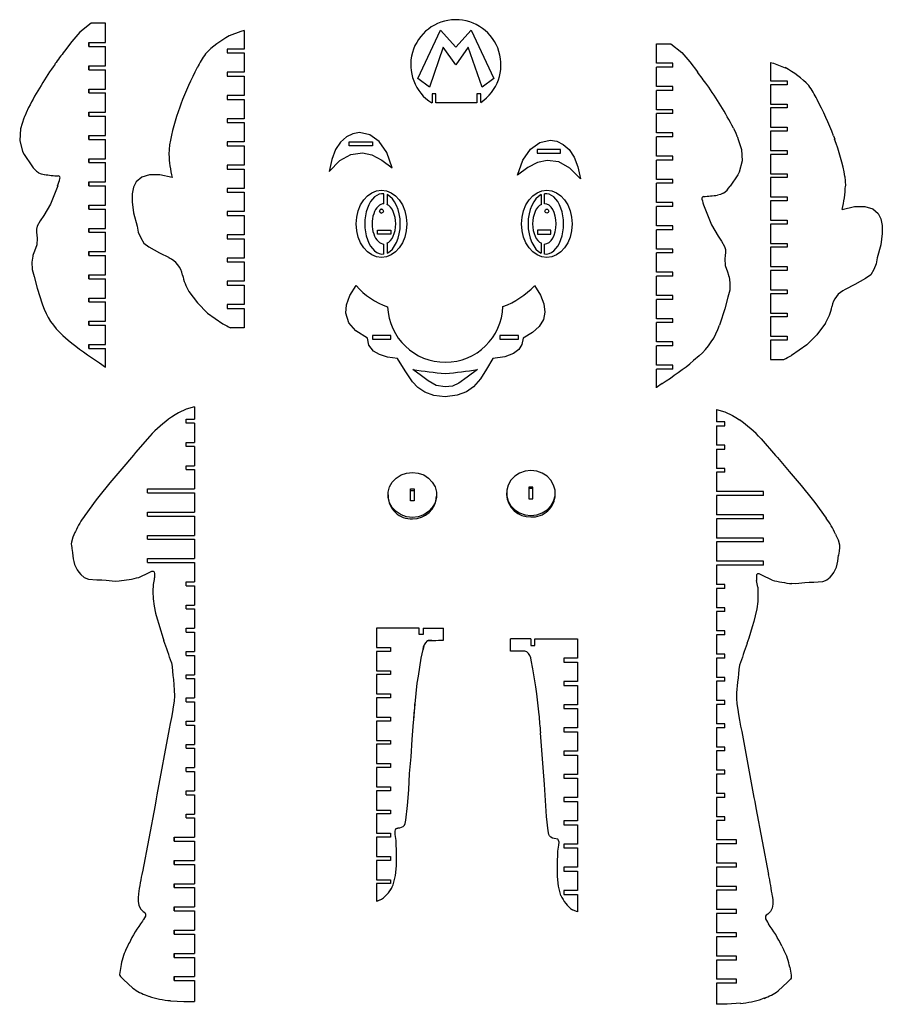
# Model space of a CAD drawing. Extents: x 1980 to 7619, y -7122 to 8570.
# Tile 6 of 12: x 4951 to 5842, y -5197 to -4179. Entities that reach past the tile are written whole.
import ezdxf

# ---------------------------------------------------------------- set-up
doc = ezdxf.new("R2010")
doc.units = 0

msp = doc.modelspace()

# ---------------------------------------------------------------- linework, layer by layer
at = {"color": 7, "linetype": 'Continuous'}
for p, q in [((5024.7, -4183), (5013.2, -4192.1)), ((5039.7, -4183), (5024.7, -4183)), ((5039.7, -4203), (5039.7, -4183)), ((5179.5, -4191.4), (5167.2, -4196)), ((5182.7, -4190.5), (5179.5, -4191.4)), ((5182.7, -4190.5), (5182.7, -4209.6)), ((5182.7, -4190.5), (5182.7, -4209.6)), ((5362.1, -4240.1), (5385.6, -4190)), ((5385.6, -4190), (5401.5, -4207.7)), ((5401.5, -4207.7), (5417.3, -4190)), ((5417.3, -4190), (5440.8, -4240.1)), ((5022.4, -4203), (5039.7, -4203)), ((5022.4, -4207), (5022.4, -4203)), ((5022.4, -4203), (5022.4, -4207)), ((5022.4, -4207), (5039.7, -4207)), ((5039.7, -4227), (5039.7, -4207)), ((5182.7, -4209.6), (5165.4, -4209.6)), ((5165.4, -4209.6), (5165.4, -4213.6)), ((5388.5, -4207.7), (5374.3, -4248.9)), ((5401.5, -4225.9), (5388.5, -4207.7)), ((5414.4, -4207.7), (5401.5, -4225.9)), ((5428.7, -4248.9), (5414.4, -4207.7)), ((5608.6, -4224.3), (5608.6, -4204.3)), ((5608.6, -4204.3), (5623.5, -4204.3)), ((5623.5, -4204.3), (5635.1, -4213.3)), ((5165.4, -4213.6), (5182.7, -4213.6)), ((5182.7, -4213.6), (5182.7, -4233.6)), ((5022.4, -4227), (5039.7, -4227)), ((5022.4, -4231), (5022.4, -4227)), ((5022.4, -4227), (5022.4, -4231)), ((5022.4, -4231), (5039.7, -4231)), ((5039.7, -4251), (5039.7, -4231)), ((5625.8, -4224.3), (5608.6, -4224.3)), ((5608.6, -4248.3), (5608.6, -4228.3)), ((5625.8, -4228.3), (5608.6, -4228.3)), ((5625.8, -4228.3), (5625.8, -4224.3)), ((5726.4, -4223.4), (5726.4, -4242.5)), ((5726.4, -4223.4), (5729.6, -4224.2)), ((5729.6, -4224.2), (5741.8, -4228.9)), ((5182.7, -4233.6), (5165.4, -4233.6)), ((5165.4, -4233.6), (5165.4, -4237.6)), ((5165.4, -4237.6), (5182.7, -4237.6)), ((5182.7, -4237.6), (5182.7, -4257.6)), ((5374.3, -4248.9), (5362.1, -4240.1)), ((5440.8, -4240.1), (5428.7, -4248.9)), ((5726.4, -4242.5), (5743.7, -4242.5)), ((5743.7, -4242.5), (5743.7, -4246.5)), ((5022.4, -4251), (5039.7, -4251)), ((5022.4, -4255), (5022.4, -4251)), ((5022.4, -4251), (5022.4, -4255)), ((5625.8, -4248.3), (5608.6, -4248.3)), ((5608.6, -4272.3), (5608.6, -4252.3)), ((5625.8, -4252.3), (5608.6, -4252.3)), ((5625.8, -4252.3), (5625.8, -4248.3)), ((5726.4, -4246.5), (5726.4, -4266.5)), ((5743.7, -4246.5), (5726.4, -4246.5)), ((5022.4, -4255), (5039.7, -4255)), ((5039.7, -4275), (5039.7, -4255)), ((5182.7, -4257.6), (5165.4, -4257.6)), ((5165.4, -4257.6), (5165.4, -4261.6)), ((5165.4, -4261.6), (5182.7, -4261.6)), ((5182.7, -4261.6), (5182.7, -4281.6)), ((5376.9, -4255.9), (5376.9, -4265.3)), ((5380.9, -4255.9), (5376.9, -4255.9)), ((5380.9, -4265.3), (5380.9, -4255.9)), ((5427.3, -4255.9), (5423.3, -4255.9)), ((5423.3, -4255.9), (5423.3, -4265.3)), ((5427.3, -4264.7), (5427.3, -4255.9)), ((5117.5, -4266.5), (5116.3, -4269.8)), ((5376.9, -4265.3), (5376.6, -4265.3)), ((5423.3, -4265.3), (5380.9, -4265.3)), ((5625.8, -4272.3), (5608.6, -4272.3)), ((5625.8, -4276.3), (5625.8, -4272.3)), ((5726.4, -4266.5), (5743.7, -4266.5)), ((5726.4, -4270.5), (5726.4, -4290.5)), ((5743.7, -4270.5), (5726.4, -4270.5)), ((5743.7, -4266.5), (5743.7, -4270.5)), ((5022.4, -4275), (5039.7, -4275)), ((5022.4, -4279), (5022.4, -4275)), ((5022.4, -4275), (5022.4, -4279)), ((5022.4, -4279), (5039.7, -4279)), ((5039.7, -4299), (5039.7, -4279)), ((5182.7, -4281.6), (5165.4, -4281.6)), ((5165.4, -4281.6), (5165.4, -4285.6)), ((5608.6, -4296.3), (5608.6, -4276.3)), ((5625.8, -4276.3), (5608.6, -4276.3)), ((5165.4, -4285.6), (5182.7, -4285.6)), ((5182.7, -4285.6), (5182.7, -4305.6)), ((5726.4, -4290.5), (5743.7, -4290.5)), ((5743.7, -4290.5), (5743.7, -4294.5)), ((5022.4, -4299), (5039.7, -4299)), ((5022.4, -4303), (5022.4, -4299)), ((5022.4, -4299), (5022.4, -4303)), ((5022.4, -4303), (5039.7, -4303)), ((5039.7, -4323), (5039.7, -4303)), ((5625.8, -4296.3), (5608.6, -4296.3)), ((5608.6, -4320.3), (5608.6, -4300.3)), ((5625.8, -4300.3), (5608.6, -4300.3)), ((5625.8, -4300.3), (5625.8, -4296.3)), ((5726.4, -4294.5), (5726.4, -4314.5)), ((5743.7, -4294.5), (5726.4, -4294.5)), ((5791.6, -4299.3), (5792.8, -4302.7)), ((5105.7, -4308.6), (5105.1, -4318.3)), ((5182.7, -4305.6), (5165.4, -4305.6)), ((5165.4, -4305.6), (5165.4, -4309.6)), ((5165.4, -4309.6), (5182.7, -4309.6)), ((5182.7, -4309.6), (5182.7, -4329.6)), ((5291.4, -4309.6), (5291.4, -4305.6)), ((5291.4, -4305.6), (5315.3, -4305.6)), ((5315.3, -4309.6), (5291.4, -4309.6)), ((5315.3, -4305.6), (5315.3, -4309.6)), ((5485.5, -4313.3), (5485.5, -4317.3)), ((5509.5, -4313.3), (5485.5, -4313.3)), ((5509.5, -4317.3), (5509.5, -4313.3)), ((4953.9, -4315.4), (4955.5, -4318.5)), ((4955.5, -4318.5), (4963.5, -4330.2)), ((5022.4, -4323), (5039.7, -4323)), ((5022.4, -4327), (5022.4, -4323)), ((5022.4, -4323), (5022.4, -4327)), ((5485.5, -4317.3), (5509.5, -4317.3)), ((5625.8, -4320.3), (5608.6, -4320.3)), ((5608.6, -4344.3), (5608.6, -4324.3)), ((5625.8, -4324.3), (5608.6, -4324.3)), ((5625.8, -4324.3), (5625.8, -4320.3)), ((5726.4, -4314.5), (5743.7, -4314.5)), ((5726.4, -4318.5), (5726.4, -4338.5)), ((5743.7, -4318.5), (5726.4, -4318.5)), ((5743.7, -4314.5), (5743.7, -4318.5)), ((5022.4, -4327), (5039.7, -4327)), ((5039.7, -4347), (5039.7, -4327)), ((5182.7, -4329.6), (5165.4, -4329.6)), ((5165.4, -4329.6), (5165.4, -4333.6)), ((5165.4, -4333.6), (5182.7, -4333.6)), ((5182.7, -4333.6), (5182.7, -4353.6)), ((5625.8, -4344.3), (5608.6, -4344.3)), ((5625.8, -4348.3), (5625.8, -4344.3)), ((5692.8, -4339.7), (5684.7, -4351.5)), ((5694.3, -4336.7), (5692.8, -4339.7)), ((5726.4, -4338.5), (5743.7, -4338.5)), ((5726.4, -4342.5), (5726.4, -4362.5)), ((5743.7, -4342.5), (5726.4, -4342.5)), ((5743.7, -4338.5), (5743.7, -4342.5)), ((5803.3, -4341.4), (5803.9, -4351.1)), ((4990.3, -4351.1), (4982.7, -4370.1)), ((5022.4, -4347), (5039.7, -4347)), ((5022.4, -4351), (5022.4, -4347)), ((5022.4, -4347), (5022.4, -4351)), ((5022.4, -4351), (5039.7, -4351)), ((5039.7, -4371), (5039.7, -4351)), ((5182.7, -4353.6), (5165.4, -4353.6)), ((5165.4, -4353.6), (5165.4, -4357.6)), ((5608.6, -4368.3), (5608.6, -4348.3)), ((5625.8, -4348.3), (5608.6, -4348.3)), ((5165.4, -4357.6), (5182.7, -4357.6)), ((5182.7, -4357.6), (5182.7, -4377.6)), ((5327.2, -4369.6), (5327.2, -4359.2)), ((5330.4, -4360.1), (5330.4, -4370.3)), ((5330.4, -4360.1), (5330.4, -4370.3)), ((5489.8, -4360.1), (5489.8, -4370.3)), ((5493, -4369.6), (5493, -4359.2)), ((5726.4, -4362.5), (5743.7, -4362.5)), ((5743.7, -4362.5), (5743.7, -4366.5)), ((4982.7, -4370.1), (4975.9, -4381.8)), ((5022.4, -4371), (5039.7, -4371)), ((5022.4, -4375), (5022.4, -4371)), ((5022.4, -4371), (5022.4, -4375)), ((5022.4, -4375), (5039.7, -4375)), ((5039.7, -4395), (5039.7, -4375)), ((5330.4, -4370.3), (5330.4, -4370.3)), ((5625.8, -4368.3), (5608.6, -4368.3)), ((5608.6, -4392.3), (5608.6, -4372.3)), ((5625.8, -4372.3), (5608.6, -4372.3)), ((5625.8, -4372.3), (5625.8, -4368.3)), ((5658, -4372.4), (5665.5, -4391.3)), ((5726.4, -4366.5), (5726.4, -4386.5)), ((5743.7, -4366.5), (5726.4, -4366.5)), ((5182.7, -4377.6), (5165.4, -4377.6)), ((5165.4, -4377.6), (5165.4, -4381.6)), ((5165.4, -4381.6), (5182.7, -4381.6)), ((5182.7, -4381.6), (5182.7, -4401.6)), ((5022.4, -4395), (5039.7, -4395)), ((5022.4, -4399), (5022.4, -4395)), ((5022.4, -4395), (5022.4, -4399)), ((5625.8, -4392.3), (5608.6, -4392.3)), ((5625.8, -4396.3), (5625.8, -4392.3)), ((5665.5, -4391.3), (5672.4, -4403.1)), ((5726.4, -4386.5), (5743.7, -4386.5)), ((5726.4, -4390.5), (5726.4, -4410.5)), ((5743.7, -4390.5), (5726.4, -4390.5)), ((5743.7, -4386.5), (5743.7, -4390.5)), ((5022.4, -4399), (5039.7, -4399)), ((5039.7, -4419), (5039.7, -4399)), ((5182.7, -4401.6), (5165.4, -4401.6)), ((5165.4, -4401.6), (5165.4, -4405.6)), ((5165.4, -4405.6), (5182.7, -4405.6)), ((5182.7, -4405.6), (5182.7, -4425.6)), ((5320.5, -4396.9), (5334.2, -4396.9)), ((5320.5, -4400.9), (5320.5, -4396.9)), ((5320.5, -4400.9), (5320.5, -4396.9)), ((5334.2, -4400.9), (5320.5, -4400.9)), ((5334.2, -4396.9), (5334.2, -4400.9)), ((5499.7, -4396.9), (5486, -4396.9)), ((5486, -4396.9), (5486, -4400.9)), ((5486, -4400.9), (5499.7, -4400.9)), ((5499.7, -4400.9), (5499.7, -4396.9)), ((5608.6, -4416.3), (5608.6, -4396.3)), ((5625.8, -4396.3), (5608.6, -4396.3)), ((5327.2, -4421.5), (5327.2, -4411.1)), ((5330.4, -4410.4), (5330.4, -4420.6)), ((5330.4, -4410.4), (5330.4, -4410.4)), ((5330.4, -4410.4), (5330.4, -4420.6)), ((5489.8, -4410.4), (5489.8, -4420.6)), ((5493, -4421.5), (5493, -4411.1)), ((5726.4, -4410.5), (5743.7, -4410.5)), ((5726.4, -4414.5), (5726.4, -4434.5)), ((5743.7, -4414.5), (5726.4, -4414.5)), ((5743.7, -4410.5), (5743.7, -4414.5)), ((4964.5, -4423.8), (4963.6, -4429.8)), ((4966.2, -4418.5), (4964.9, -4422)), ((5022.4, -4419), (5039.7, -4419)), ((5022.4, -4423), (5022.4, -4419)), ((5022.4, -4419), (5022.4, -4423)), ((5022.4, -4423), (5039.7, -4423)), ((5039.7, -4443), (5039.7, -4423)), ((5095.5, -4420.1), (5105.3, -4425.2)), ((5182.7, -4425.6), (5165.4, -4425.6)), ((5165.4, -4425.6), (5165.4, -4429.6)), ((5625.8, -4416.3), (5608.6, -4416.3)), ((5608.6, -4440.3), (5608.6, -4420.3)), ((5625.8, -4420.3), (5608.6, -4420.3)), ((5625.8, -4420.3), (5625.8, -4416.3)), ((5165.4, -4429.6), (5182.7, -4429.6)), ((5182.7, -4429.6), (5182.7, -4449.6)), ((5726.4, -4434.5), (5743.7, -4434.5)), ((5743.7, -4434.5), (5743.7, -4438.5)), ((4966, -4444.7), (4969, -4456.8)), ((5022.4, -4443), (5039.7, -4443)), ((5022.4, -4447), (5022.4, -4443)), ((5022.4, -4443), (5022.4, -4447)), ((5625.8, -4440.3), (5608.6, -4440.3)), ((5608.6, -4464.3), (5608.6, -4444.3)), ((5625.8, -4444.3), (5608.6, -4444.3)), ((5625.8, -4444.3), (5625.8, -4440.3)), ((5682, -4439.7), (5683.3, -4443.2)), ((5683.8, -4445.1), (5684.6, -4451.1)), ((5726.4, -4438.5), (5726.4, -4458.5)), ((5743.7, -4438.5), (5726.4, -4438.5)), ((4969, -4456.8), (4974.1, -4472.8)), ((5022.4, -4447), (5039.7, -4447)), ((5039.7, -4467), (5039.7, -4447)), ((5182.7, -4449.6), (5165.4, -4449.6)), ((5165.4, -4449.6), (5165.4, -4453.6)), ((5165.4, -4453.6), (5182.7, -4453.6)), ((5182.7, -4453.6), (5182.7, -4473.6)), ((5813.6, -4453), (5803.8, -4458.1)), ((5625.8, -4464.3), (5608.6, -4464.3)), ((5625.8, -4468.3), (5625.8, -4464.3)), ((5682.3, -4465.9), (5679.2, -4478)), ((5726.4, -4458.5), (5743.7, -4458.5)), ((5726.4, -4462.5), (5726.4, -4482.5)), ((5743.7, -4462.5), (5726.4, -4462.5)), ((5743.7, -4458.5), (5743.7, -4462.5)), ((4974.1, -4472.8), (4974.5, -4473.8)), ((5022.4, -4467), (5039.7, -4467)), ((5022.4, -4471), (5022.4, -4467)), ((5022.4, -4467), (5022.4, -4471)), ((5022.4, -4471), (5039.7, -4471)), ((5039.7, -4491), (5039.7, -4471)), ((5182.7, -4473.6), (5165.4, -4473.6)), ((5165.4, -4473.6), (5165.4, -4477.6)), ((5608.6, -4488.3), (5608.6, -4468.3)), ((5625.8, -4468.3), (5608.6, -4468.3)), ((5145.1, -4482.5), (5160.9, -4493.5)), ((5165.4, -4477.6), (5182.7, -4477.6)), ((5182.7, -4477.6), (5182.7, -4497.6)), ((5679.2, -4478), (5674.1, -4494.1)), ((5726.4, -4482.5), (5743.7, -4482.5)), ((5726.4, -4486.5), (5726.4, -4506.5)), ((5743.7, -4486.5), (5726.4, -4486.5)), ((5743.7, -4482.5), (5743.7, -4486.5)), ((5022.4, -4491), (5039.7, -4491)), ((5022.4, -4495), (5022.4, -4491)), ((5022.4, -4491), (5022.4, -4495)), ((5022.4, -4495), (5039.7, -4495)), ((5039.7, -4515), (5039.7, -4495)), ((5625.8, -4488.3), (5608.6, -4488.3)), ((5608.6, -4512.3), (5608.6, -4492.3)), ((5625.8, -4492.3), (5608.6, -4492.3)), ((5625.8, -4492.3), (5625.8, -4488.3)), ((5674.1, -4494.1), (5673.7, -4495.1)), ((4995.6, -4505.6), (5001.1, -4510.4)), ((5182.7, -4497.6), (5168.7, -4497.6)), ((5334.5, -4505.6), (5315.3, -4505.6)), ((5315.3, -4505.6), (5315.3, -4509.6)), ((5334.5, -4509.6), (5334.5, -4505.6)), ((5466.3, -4505.6), (5447.1, -4505.6)), ((5447.1, -4505.6), (5447.1, -4509.6)), ((5466.3, -4509.6), (5466.3, -4505.6)), ((5726.4, -4506.5), (5743.7, -4506.5)), ((5743.7, -4506.5), (5743.7, -4510.5)), ((5022.4, -4515), (5039.7, -4515)), ((5022.4, -4519), (5022.4, -4515)), ((5022.4, -4515), (5022.4, -4519)), ((5315.3, -4509.6), (5334.5, -4509.6)), ((5447.1, -4509.6), (5466.3, -4509.6)), ((5625.8, -4512.3), (5608.6, -4512.3)), ((5608.6, -4536.3), (5608.6, -4516.3)), ((5625.8, -4516.3), (5608.6, -4516.3)), ((5625.8, -4516.3), (5625.8, -4512.3)), ((5726.4, -4510.5), (5726.4, -4530.5)), ((5743.7, -4510.5), (5726.4, -4510.5)), ((5764, -4515.4), (5748.1, -4526.4)), ((5022.4, -4519), (5039.7, -4519)), ((5039.7, -4538.3), (5039.7, -4519)), ((5652.7, -4526.8), (5647.1, -4531.6)), ((5033.5, -4533.9), (5039.6, -4538.3)), ((5625.8, -4536.3), (5608.6, -4536.3)), ((5625.8, -4540.3), (5625.8, -4536.3)), ((5726.4, -4530.5), (5740.4, -4530.5)), ((5039.6, -4538.3), (5039.7, -4538.3)), ((5608.6, -4559.6), (5608.6, -4540.3)), ((5625.8, -4540.3), (5608.6, -4540.3)), ((5614.7, -4555.1), (5608.6, -4559.5)), ((5608.6, -4559.5), (5608.6, -4559.6)), ((5111.7, -4587.6), (5107.8, -4590)), ((5115.1, -4585.5), (5111.7, -4587.6)), ((5131.5, -4579.3), (5131.5, -4592.2)), ((5670.8, -4582.1), (5670.8, -4595)), ((5687.1, -4588.3), (5690.6, -4590.4)), ((5122.9, -4592.2), (5131.5, -4592.2)), ((5122.9, -4596.2), (5122.9, -4592.2)), ((5131.5, -4596.2), (5122.9, -4596.2)), ((5131.5, -4596.2), (5131.5, -4616.2)), ((5679.3, -4595), (5670.8, -4595)), ((5670.8, -4599), (5670.8, -4619)), ((5670.8, -4599), (5679.3, -4599)), ((5679.3, -4599), (5679.3, -4595)), ((5690.6, -4590.4), (5694.4, -4592.8)), ((5085.4, -4609.6), (5070.6, -4626.7)), ((5122.9, -4616.2), (5131.5, -4616.2)), ((5122.9, -4620.2), (5122.9, -4616.2)), ((5679.3, -4619), (5670.8, -4619)), ((5679.3, -4623), (5679.3, -4619)), ((5716.8, -4612.4), (5731.7, -4629.5)), ((5068.5, -4629.2), (5056.4, -4643.3)), ((5070.6, -4626.7), (5068.5, -4629.2)), ((5131.5, -4620.2), (5122.9, -4620.2)), ((5131.5, -4620.2), (5131.5, -4640.2)), ((5670.8, -4623), (5670.8, -4643)), ((5670.8, -4623), (5679.3, -4623)), ((5731.7, -4629.5), (5733.8, -4631.9)), ((5733.8, -4631.9), (5745.8, -4646.1)), ((5056.4, -4643.3), (5044.2, -4657.8)), ((5122.9, -4640.2), (5131.5, -4640.2)), ((5122.9, -4644.2), (5122.9, -4640.2)), ((5122.9, -4644.2), (5131.5, -4644.2)), ((5131.5, -4644.2), (5131.5, -4664.2)), ((5679.3, -4643), (5670.8, -4643)), ((5670.8, -4647), (5670.8, -4667)), ((5679.3, -4647), (5670.8, -4647)), ((5679.3, -4647), (5679.3, -4643)), ((5745.8, -4646.1), (5758.1, -4660.6)), ((5044.2, -4657.8), (5032.8, -4671.9)), ((5083.1, -4664.2), (5131.5, -4664.2)), ((5083.1, -4668.2), (5083.1, -4664.2)), ((5083.1, -4668.2), (5131.5, -4668.2)), ((5131.5, -4668.2), (5131.5, -4688.2)), ((5331.5, -4670.3), (5331.5, -4671.9)), ((5354.6, -4664.2), (5358.6, -4664.2)), ((5354.6, -4676.5), (5354.6, -4664.2)), ((5354.6, -4665.7), (5354.6, -4664.2)), ((5354.6, -4676.5), (5354.6, -4665.7)), ((5354.6, -4665.7), (5358.6, -4665.7)), ((5358.6, -4664.2), (5358.6, -4676.5)), ((5381.7, -4671.9), (5381.7, -4670.3)), ((5454, -4668.4), (5454, -4669.9)), ((5481, -4662.3), (5477, -4662.3)), ((5477, -4662.3), (5477, -4674.5)), ((5481, -4663.8), (5477, -4663.8)), ((5481, -4674.5), (5481, -4662.3)), ((5504.1, -4669.9), (5504.1, -4668.4)), ((5719.2, -4667), (5670.8, -4667)), ((5719.2, -4671), (5719.2, -4667)), ((5758.1, -4660.6), (5769.4, -4674.7)), ((5030, -4675.4), (5018.2, -4691.6)), ((5032.8, -4671.9), (5030, -4675.4)), ((5358.6, -4676.5), (5354.6, -4676.5)), ((5477, -4674.5), (5481, -4674.5)), ((5670.8, -4671), (5670.8, -4691)), ((5719.2, -4671), (5670.8, -4671)), ((5769.4, -4674.7), (5772.3, -4678.1)), ((5772.3, -4678.1), (5784, -4694.4)), ((5083.1, -4688.2), (5131.5, -4688.2)), ((5083.1, -4692.2), (5083.1, -4688.2)), ((5083.1, -4692.2), (5131.5, -4692.2)), ((5131.5, -4692.2), (5131.5, -4712.2)), ((5719.2, -4691), (5670.8, -4691)), ((5670.8, -4695), (5670.8, -4715)), ((5719.2, -4695), (5670.8, -4695)), ((5719.2, -4695), (5719.2, -4691)), ((5008.6, -4708.2), (5008.1, -4709.2)), ((5793.6, -4711), (5794.1, -4712)), ((5083.1, -4712.2), (5131.5, -4712.2)), ((5083.1, -4716.2), (5083.1, -4712.2)), ((5083.1, -4716.2), (5131.5, -4716.2)), ((5131.5, -4716.2), (5131.5, -4736.2)), ((5719.2, -4715), (5670.8, -4715)), ((5670.8, -4719), (5670.8, -4739)), ((5719.2, -4719), (5670.8, -4719)), ((5719.2, -4719), (5719.2, -4715)), ((5083.1, -4736.2), (5131.5, -4736.2)), ((5083.1, -4740.2), (5083.1, -4736.2)), ((5083.1, -4740.2), (5131.5, -4740.2)), ((5131.5, -4740.2), (5131.5, -4760.2)), ((5719.2, -4739), (5670.8, -4739)), ((5719.2, -4743), (5719.2, -4739)), ((5670.8, -4743), (5670.8, -4763)), ((5719.2, -4743), (5670.8, -4743)), ((5049.5, -4759.5), (5053.6, -4759.3)), ((5122.9, -4760.2), (5131.5, -4760.2)), ((5122.9, -4764.2), (5122.9, -4760.2)), ((5122.9, -4764.2), (5131.5, -4764.2)), ((5131.5, -4764.2), (5131.5, -4784.2)), ((5679.3, -4763), (5670.8, -4763)), ((5670.8, -4767), (5670.8, -4787)), ((5679.3, -4767), (5670.8, -4767)), ((5679.3, -4767), (5679.3, -4763)), ((5752.8, -4762.3), (5748.7, -4762.1)), ((5122.9, -4784.2), (5131.5, -4784.2)), ((5122.9, -4788.2), (5122.9, -4784.2)), ((5122.9, -4788.2), (5131.5, -4788.2)), ((5131.5, -4788.2), (5131.5, -4808.2)), ((5679.3, -4787), (5670.8, -4787)), ((5670.8, -4791), (5670.8, -4811)), ((5679.3, -4791), (5670.8, -4791)), ((5679.3, -4791), (5679.3, -4787)), ((5122.9, -4808.2), (5131.5, -4808.2)), ((5122.9, -4812.2), (5122.9, -4808.2)), ((5122.9, -4812.2), (5131.5, -4812.2)), ((5131.5, -4812.2), (5131.5, -4832.2)), ((5319.7, -4808.1), (5319.7, -4828.1)), ((5363.7, -4808.1), (5319.7, -4808.1)), ((5363.7, -4814.8), (5363.7, -4808.1)), ((5367.7, -4808.1), (5367.7, -4814.8)), ((5367.7, -4808.1), (5388.8, -4808.1)), ((5388.8, -4820.6), (5388.8, -4808.1)), ((5388.8, -4808.1), (5388.8, -4808.1)), ((5388.8, -4820.6), (5388.8, -4808.1)), ((5679.3, -4811), (5670.8, -4811)), ((5679.3, -4815), (5679.3, -4811)), ((5367.7, -4814.8), (5363.7, -4814.8)), ((5374.2, -4820.8), (5376.6, -4820.8)), ((5374.2, -4820.8), (5374.2, -4820.8)), ((5376.6, -4820.8), (5377.8, -4820.8)), ((5377.8, -4820.8), (5380.7, -4820.7)), ((5380.7, -4820.7), (5383.5, -4820.6)), ((5380.7, -4820.7), (5383.5, -4820.6)), ((5380.7, -4820.7), (5380.7, -4820.7)), ((5383.5, -4820.6), (5388.8, -4820.6)), ((5458, -4831.7), (5458, -4819.2)), ((5479, -4819.2), (5458, -4819.2)), ((5479, -4819.2), (5479, -4825.9)), ((5483, -4825.9), (5483, -4819.2)), ((5483, -4819.2), (5527, -4819.2)), ((5527, -4819.2), (5527, -4839.2)), ((5670.8, -4815), (5670.8, -4835)), ((5679.3, -4815), (5670.8, -4815)), ((5122.9, -4832.2), (5131.5, -4832.2)), ((5122.9, -4836.2), (5122.9, -4832.2)), ((5319.7, -4828.1), (5333.9, -4828.1)), ((5319.7, -4832.1), (5319.7, -4852.1)), ((5333.9, -4832.1), (5319.7, -4832.1)), ((5333.9, -4828.1), (5333.9, -4832.1)), ((5365.8, -4839), (5367.6, -4830.1)), ((5367.6, -4830.1), (5367.6, -4830.1)), ((5463.3, -4831.7), (5458, -4831.7)), ((5466.1, -4831.8), (5463.3, -4831.7)), ((5469, -4831.9), (5466.1, -4831.8)), ((5470.2, -4831.9), (5469, -4831.9)), ((5479, -4825.9), (5483, -4825.9)), ((5122.9, -4836.2), (5131.5, -4836.2)), ((5131.5, -4836.2), (5131.5, -4856.2)), ((5362.8, -4857.7), (5365.8, -4839)), ((5362.8, -4857.7), (5365.8, -4839)), ((5480.9, -4850.1), (5479.2, -4841.2)), ((5527, -4839.2), (5512.9, -4839.2)), ((5512.9, -4839.2), (5512.9, -4843.2)), ((5512.9, -4843.2), (5527, -4843.2)), ((5527, -4843.2), (5527, -4863.2)), ((5679.3, -4835), (5670.8, -4835)), ((5670.8, -4839), (5670.8, -4859)), ((5679.3, -4839), (5670.8, -4839)), ((5679.3, -4839), (5679.3, -4835)), ((5319.7, -4852.1), (5333.9, -4852.1)), ((5333.9, -4852.1), (5333.9, -4856.1)), ((5484, -4868.8), (5480.9, -4850.1)), ((5109.8, -4861.3), (5110.7, -4872.2)), ((5122.9, -4856.2), (5131.5, -4856.2)), ((5122.9, -4860.2), (5122.9, -4856.2)), ((5122.9, -4860.2), (5131.5, -4860.2)), ((5131.5, -4860.2), (5131.5, -4880.2)), ((5319.7, -4856.1), (5319.7, -4876.1)), ((5333.9, -4856.1), (5319.7, -4856.1)), ((5361.7, -4864.9), (5362.8, -4857.7)), ((5362.8, -4857.7), (5362.8, -4857.7)), ((5527, -4863.2), (5512.9, -4863.2)), ((5512.9, -4863.2), (5512.9, -4867.2)), ((5679.3, -4859), (5670.8, -4859)), ((5670.8, -4863), (5670.8, -4883)), ((5679.3, -4863), (5670.8, -4863)), ((5679.3, -4863), (5679.3, -4859)), ((5359.4, -4886.4), (5361.7, -4864.9)), ((5359.4, -4886.4), (5361.7, -4864.9)), ((5361.7, -4864.9), (5361.7, -4864.9)), ((5485.1, -4876.1), (5484, -4868.8)), ((5512.9, -4867.2), (5527, -4867.2)), ((5527, -4867.2), (5527, -4887.2)), ((5692.5, -4864), (5691.5, -4875)), ((5122.9, -4880.2), (5131.5, -4880.2)), ((5122.9, -4884.2), (5122.9, -4880.2)), ((5319.7, -4876.1), (5333.9, -4876.1)), ((5319.7, -4880.1), (5319.7, -4900.1)), ((5333.9, -4880.1), (5319.7, -4880.1)), ((5333.9, -4876.1), (5333.9, -4880.1)), ((5487.4, -4897.5), (5485.1, -4876.1)), ((5679.3, -4883), (5670.8, -4883)), ((5679.3, -4887), (5679.3, -4883)), ((5122.9, -4884.2), (5131.5, -4884.2)), ((5131.5, -4884.2), (5131.5, -4904.2)), ((5527, -4887.2), (5512.9, -4887.2)), ((5512.9, -4887.2), (5512.9, -4891.2)), ((5512.9, -4891.2), (5527, -4891.2)), ((5527, -4891.2), (5527, -4911.2)), ((5670.8, -4887), (5670.8, -4907)), ((5679.3, -4887), (5670.8, -4887)), ((5122.9, -4904.2), (5131.5, -4904.2)), ((5122.9, -4908.2), (5122.9, -4904.2)), ((5319.7, -4900.1), (5333.9, -4900.1)), ((5319.7, -4904.1), (5319.7, -4924.1)), ((5333.9, -4904.1), (5319.7, -4904.1)), ((5333.9, -4900.1), (5333.9, -4904.1)), ((5105.5, -4912.2), (5092.8, -4980.4)), ((5122.9, -4908.2), (5131.5, -4908.2)), ((5131.5, -4908.2), (5131.5, -4928.2)), ((5356.5, -4923), (5357.9, -4905.1)), ((5527, -4911.2), (5512.9, -4911.2)), ((5512.9, -4911.2), (5512.9, -4915.2)), ((5679.3, -4907), (5670.8, -4907)), ((5670.8, -4911), (5670.8, -4931)), ((5679.3, -4911), (5670.8, -4911)), ((5679.3, -4911), (5679.3, -4907)), ((5319.7, -4924.1), (5333.9, -4924.1)), ((5333.9, -4924.1), (5333.9, -4928.1)), ((5355.2, -4940.9), (5356.5, -4923)), ((5490.3, -4934.2), (5488.9, -4916.2)), ((5512.9, -4915.2), (5527, -4915.2)), ((5527, -4915.2), (5527, -4935.2)), ((5696.8, -4915), (5709.4, -4983.2)), ((5122.9, -4928.2), (5131.5, -4928.2)), ((5122.9, -4932.2), (5122.9, -4928.2)), ((5122.9, -4932.2), (5131.5, -4932.2)), ((5131.5, -4932.2), (5131.5, -4952.2)), ((5319.7, -4928.1), (5319.7, -4948.1)), ((5333.9, -4928.1), (5319.7, -4928.1)), ((5491.6, -4952), (5490.3, -4934.2)), ((5679.3, -4931), (5670.8, -4931)), ((5670.8, -4935), (5670.8, -4955)), ((5679.3, -4935), (5670.8, -4935)), ((5679.3, -4935), (5679.3, -4931)), ((5353.8, -4958.4), (5355.2, -4940.9)), ((5353.8, -4958.4), (5355.2, -4940.9)), ((5527, -4935.2), (5512.9, -4935.2)), ((5512.9, -4935.2), (5512.9, -4939.2)), ((5512.9, -4939.2), (5527, -4939.2)), ((5527, -4939.2), (5527, -4959.2)), ((5122.9, -4952.2), (5131.5, -4952.2)), ((5122.9, -4956.2), (5122.9, -4952.2)), ((5319.7, -4948.1), (5333.9, -4948.1)), ((5319.7, -4952.1), (5319.7, -4972.1)), ((5333.9, -4952.1), (5319.7, -4952.1)), ((5333.9, -4948.1), (5333.9, -4952.1)), ((5493, -4969.5), (5491.6, -4952)), ((5679.3, -4955), (5670.8, -4955)), ((5679.3, -4959), (5679.3, -4955)), ((5122.9, -4956.2), (5131.5, -4956.2)), ((5131.5, -4956.2), (5131.5, -4976.2)), ((5352.8, -4975.1), (5353.8, -4958.4)), ((5352.8, -4975.1), (5353.8, -4958.4)), ((5353.8, -4958.4), (5353.8, -4958.4)), ((5527, -4959.2), (5512.9, -4959.2)), ((5512.9, -4959.2), (5512.9, -4963.2)), ((5512.9, -4963.2), (5527, -4963.2)), ((5527, -4963.2), (5527, -4983.2)), ((5670.8, -4959), (5670.8, -4979)), ((5679.3, -4959), (5670.8, -4959)), ((5319.7, -4972.1), (5333.9, -4972.1)), ((5333.9, -4972.1), (5333.9, -4976.1)), ((5351.4, -4991.5), (5352.8, -4975.1)), ((5494, -4986.3), (5493, -4969.5)), ((5092, -4984.6), (5090.8, -4991)), ((5092.8, -4980.4), (5092, -4984.6)), ((5122.9, -4976.2), (5131.5, -4976.2)), ((5122.9, -4980.2), (5122.9, -4976.2)), ((5122.9, -4980.2), (5131.5, -4980.2)), ((5131.5, -4980.2), (5131.5, -5000.2)), ((5319.7, -4976.1), (5319.7, -4996.1)), ((5333.9, -4976.1), (5319.7, -4976.1)), ((5527, -4983.2), (5512.9, -4983.2)), ((5512.9, -4983.2), (5512.9, -4987.2)), ((5679.3, -4979), (5670.8, -4979)), ((5670.8, -4983), (5670.8, -5003)), ((5679.3, -4983), (5670.8, -4983)), ((5679.3, -4983), (5679.3, -4979)), ((5709.4, -4983.2), (5710.3, -4987.4)), ((5349.9, -5006.4), (5351.4, -4991.5)), ((5495.3, -5002.6), (5494, -4986.3)), ((5512.9, -4987.2), (5527, -4987.2)), ((5527, -4987.2), (5527, -5007.2)), ((5710.3, -4987.4), (5711.5, -4993.8)), ((5122.9, -5000.2), (5131.5, -5000.2)), ((5122.9, -5004.2), (5122.9, -5000.2)), ((5122.9, -5004.2), (5131.5, -5004.2)), ((5131.5, -5004.2), (5131.5, -5024.2)), ((5319.7, -4996.1), (5333.9, -4996.1)), ((5319.7, -5000.1), (5319.7, -5020.1)), ((5333.9, -5000.1), (5319.7, -5000.1)), ((5333.9, -4996.1), (5333.9, -5000.1)), ((5496.9, -5017.5), (5495.3, -5002.6)), ((5679.3, -5003), (5670.8, -5003)), ((5679.3, -5007), (5679.3, -5003)), ((5527, -5007.2), (5512.9, -5007.2)), ((5512.9, -5007.2), (5512.9, -5011.2)), ((5512.9, -5011.2), (5527, -5011.2)), ((5527, -5011.2), (5527, -5031.2)), ((5670.8, -5007), (5670.8, -5027)), ((5679.3, -5007), (5670.8, -5007)), ((5110.7, -5024.2), (5131.5, -5024.2)), ((5110.7, -5028.2), (5110.7, -5024.2)), ((5110.7, -5024.2), (5110.7, -5028.2)), ((5319.7, -5020.1), (5333.9, -5020.1)), ((5319.7, -5024.1), (5319.7, -5044.1)), ((5333.9, -5024.1), (5319.7, -5024.1)), ((5333.9, -5020.1), (5333.9, -5024.1)), ((5110.7, -5028.2), (5131.5, -5028.2)), ((5131.5, -5028.2), (5131.5, -5048.2)), ((5340.3, -5041.7), (5339.8, -5027.5)), ((5527, -5031.2), (5512.9, -5031.2)), ((5512.9, -5031.2), (5512.9, -5035.2)), ((5512.9, -5035.2), (5527, -5035.2)), ((5527, -5035.2), (5527, -5055.2)), ((5691.5, -5027), (5670.8, -5027)), ((5670.8, -5031), (5670.8, -5051)), ((5691.5, -5031), (5670.8, -5031)), ((5691.5, -5031), (5691.5, -5027)), ((5319.7, -5044.1), (5333.9, -5044.1)), ((5333.9, -5044.1), (5333.9, -5048.1)), ((5340.3, -5053.7), (5340.3, -5041.7)), ((5506.5, -5052.8), (5507, -5038.7)), ((5110.7, -5048.2), (5131.5, -5048.2)), ((5110.7, -5052.2), (5110.7, -5048.2)), ((5110.7, -5048.2), (5110.7, -5052.2)), ((5110.7, -5052.2), (5131.5, -5052.2)), ((5131.5, -5052.2), (5131.5, -5072.2)), ((5319.7, -5048.1), (5319.7, -5068.1)), ((5333.9, -5048.1), (5319.7, -5048.1)), ((5506.5, -5064.8), (5506.5, -5052.8)), ((5527, -5055.2), (5512.9, -5055.2)), ((5512.9, -5055.2), (5512.9, -5059.2)), ((5691.5, -5051), (5670.8, -5051)), ((5670.8, -5055), (5670.8, -5075)), ((5691.5, -5055), (5670.8, -5055)), ((5691.5, -5055), (5691.5, -5051)), ((5512.9, -5059.2), (5527, -5059.2)), ((5527, -5059.2), (5527, -5079.2)), ((5110.7, -5072.2), (5131.5, -5072.2)), ((5110.7, -5076.2), (5110.7, -5072.2)), ((5110.7, -5072.2), (5110.7, -5076.2)), ((5110.7, -5076.2), (5131.5, -5076.2)), ((5131.5, -5076.2), (5131.5, -5096.2)), ((5319.7, -5068.1), (5333.9, -5068.1)), ((5333.9, -5072.1), (5319.7, -5072.1)), ((5319.7, -5072.1), (5319.7, -5090.1)), ((5333.9, -5068.1), (5333.9, -5072.1)), ((5691.5, -5075), (5670.8, -5075)), ((5691.5, -5079), (5691.5, -5075)), ((5527, -5079.2), (5512.9, -5079.2)), ((5512.9, -5079.2), (5512.9, -5083.2)), ((5512.9, -5083.2), (5527, -5083.2)), ((5527, -5083.2), (5527, -5101.3)), ((5670.8, -5079), (5670.8, -5099)), ((5691.5, -5079), (5670.8, -5079)), ((5110.7, -5096.2), (5131.5, -5096.2)), ((5110.7, -5100.2), (5110.7, -5096.2)), ((5110.7, -5096.2), (5110.7, -5100.2)), ((5110.7, -5100.2), (5131.5, -5100.2)), ((5131.5, -5100.2), (5131.5, -5120.2)), ((5691.5, -5099), (5670.8, -5099)), ((5670.8, -5103), (5670.8, -5123)), ((5691.5, -5103), (5670.8, -5103)), ((5691.5, -5103), (5691.5, -5099)), ((5110.7, -5120.2), (5131.5, -5120.2)), ((5110.7, -5124.2), (5110.7, -5120.2)), ((5110.7, -5120.2), (5110.7, -5124.2)), ((5110.7, -5124.2), (5131.5, -5124.2)), ((5131.5, -5124.2), (5131.5, -5144.2)), ((5691.5, -5123), (5670.8, -5123)), ((5670.8, -5127), (5670.8, -5147)), ((5691.5, -5127), (5670.8, -5127)), ((5691.5, -5127), (5691.5, -5123)), ((5063.9, -5133.8), (5061.9, -5137.9)), ((5738.3, -5136.6), (5740.4, -5140.7)), ((5110.7, -5144.2), (5131.5, -5144.2)), ((5110.7, -5148.4), (5110.7, -5144.2)), ((5110.7, -5144.2), (5110.7, -5148.4)), ((5110.7, -5148.4), (5131.5, -5148.4)), ((5131.5, -5148.4), (5131.5, -5168.2)), ((5691.5, -5147), (5670.8, -5147)), ((5691.5, -5151.2), (5691.5, -5147)), ((5670.8, -5151.2), (5670.8, -5171)), ((5691.5, -5151.2), (5670.8, -5151.2)), ((5110.7, -5168.2), (5131.5, -5168.2)), ((5110.7, -5172.2), (5110.7, -5168.2)), ((5110.7, -5168.2), (5110.7, -5172.2)), ((5058.1, -5171.1), (5067.7, -5180.1)), ((5110.7, -5172.2), (5131.5, -5172.2)), ((5131.5, -5172.2), (5131.5, -5194)), ((5691.5, -5171), (5670.8, -5171)), ((5670.8, -5175), (5670.8, -5196.7)), ((5691.5, -5175), (5670.8, -5175)), ((5691.5, -5175), (5691.5, -5171)), ((5744.2, -5173.9), (5734.5, -5182.9)), ((5082.3, -5187.8), (5084.2, -5188.5)), ((5106.8, -5193.1), (5120.4, -5194)), ((5120.4, -5194), (5124.1, -5194)), ((5124.1, -5194), (5131.5, -5194)), ((5678.2, -5196.8), (5670.8, -5196.7)), ((5681.8, -5196.8), (5678.2, -5196.8)), ((5695.4, -5195.8), (5681.8, -5196.8)), ((5719.9, -5190.6), (5718, -5191.3))]:
    msp.add_line(p, q, dxfattribs=at)
at = {"color": 7, "linetype": 'Continuous', "flags": 128}
for points in [[(5013.2, -4192.1), (5004.9, -4201.8), (4997.2, -4211.9)], [(5635.1, -4213.3), (5643.3, -4223), (5651, -4233.2)], [(4960.1, -4270), (4957.7, -4275.4), (4956.5, -4278.2), (4956.5, -4278.2), (4956.5, -4278.2), (4956.5, -4278.2), (4956.5, -4278.2), (4956.5, -4278.2), (4956.5, -4278.2), (4956.5, -4278.2), (4956.5, -4278.2), (4956.5, -4278.2), (4956.5, -4278.2), (4956.5, -4278.3), (4956.4, -4278.4), (4956.2, -4278.8), (4955.9, -4279.5), (4955.5, -4280.4), (4955.3, -4280.9), (4951.8, -4292.2), (4951, -4304), (4953.9, -4315.4)], [(5688.2, -4291.3), (5690.6, -4296.7), (5691.7, -4299.4), (5691.7, -4299.4), (5691.7, -4299.4), (5691.7, -4299.4), (5691.7, -4299.4), (5691.7, -4299.4), (5691.7, -4299.4), (5691.7, -4299.4), (5691.7, -4299.4), (5691.7, -4299.4), (5691.8, -4299.5), (5691.8, -4299.5), (5691.9, -4299.7), (5692, -4300), (5692.3, -4300.8), (5692.7, -4301.7), (5692.9, -4302.1), (5696.5, -4313.4), (5697.2, -4325.2), (5694.3, -4336.7)], [(5335.6, -4332.4), (5330.3, -4316.7), (5322.3, -4305.3), (5312.6, -4298.4), (5302.1, -4296), (5295.1, -4297.1), (5288.5, -4300.4), (5282.4, -4305.9), (5277.3, -4313.6), (5273.3, -4323.7), (5270.8, -4336.1)], [(5465.3, -4340.1), (5470.6, -4324.4), (5478.6, -4313), (5488.3, -4306.1), (5498.8, -4303.8), (5505.8, -4304.9), (5512.4, -4308.1), (5518.4, -4313.6), (5523.6, -4321.3), (5527.6, -4331.4), (5530.1, -4343.8)], [(5270.8, -4336.1), (5281.6, -4324.9), (5293.1, -4318.5), (5305.1, -4317), (5314.9, -4319.1), (5325.1, -4324.3), (5335.6, -4332.4)], [(5530.1, -4343.8), (5519.2, -4332.6), (5507.8, -4326.2), (5495.8, -4324.7), (5486, -4326.8), (5475.8, -4332), (5465.3, -4340.1)], [(4970.4, -4337.4), (4973.3, -4338.6), (4976.5, -4339.3)], [(5108.6, -4342.5), (5095.7, -4339.7), (5085.1, -4339.5), (5077, -4341.9), (5071.2, -4346.9), (5068.5, -4352.3), (5067.1, -4359.1), (5067.1, -4367.4), (5068.7, -4379), (5072.2, -4392.6)], [(5677.8, -4358.6), (5674.9, -4359.9), (5671.8, -4360.6)], [(5800.4, -4375.3), (5813.4, -4372.5), (5823.9, -4372.3), (5832.1, -4374.7), (5837.8, -4379.7), (5840.5, -4385.1), (5841.9, -4392), (5842, -4400.2), (5840.4, -4411.8), (5836.8, -4425.5)], [(4975.9, -4381.8), (4972.3, -4387), (4969.1, -4392.5), (4968.3, -4395.6), (4968.2, -4398.7), (4968.6, -4401.9), (4968.9, -4405)], [(5072.2, -4392.6), (5073.5, -4398.9), (5076, -4404.8)], [(4968.9, -4405), (4968.6, -4411.9), (4966.2, -4418.5)], [(5076, -4404.8), (5079.1, -4410.2), (5084.3, -4414), (5095.5, -4420.1)], [(5672.4, -4403.1), (5676, -4408.3), (5679.1, -4413.7), (5679.9, -4416.8), (5680, -4420), (5679.7, -4423.1), (5679.3, -4426.3)], [(5836.8, -4425.5), (5835.5, -4431.7), (5833.1, -4437.6)], [(4963.6, -4429.8), (4963.9, -4437.4), (4966, -4444.7)], [(5679.3, -4426.3), (5679.7, -4433.2), (5682, -4439.7)], [(5833.1, -4437.6), (5830, -4443.1), (5824.8, -4446.8), (5813.6, -4453)], [(5310.2, -4508.3), (5298.3, -4501), (5290.8, -4492.4), (5287.8, -4482.5), (5288.6, -4473.9), (5292.1, -4464.4), (5298.5, -4454.1)], [(5482.7, -4454.1), (5488.8, -4463.9), (5492.3, -4473), (5493.4, -4481.4), (5491.9, -4489), (5487.7, -4496.3), (5480.7, -4502.7), (5471, -4508.3)], [(5684.6, -4451.1), (5684.4, -4458.7), (5682.3, -4465.9)], [(5125.7, -4460.1), (5134.6, -4472), (5145.1, -4482.5)], [(5783.3, -4493), (5774.4, -4504.8), (5764, -4515.4)], [(5341.3, -4529.3), (5330.8, -4528), (5322.5, -4525.4), (5316.3, -4521.7), (5311.7, -4515.8), (5310.2, -4508.3)], [(5471, -4508.3), (5469.8, -4514.8), (5466.6, -4520.1), (5461.1, -4524.2), (5452, -4527.6), (5439.8, -4529.3)], [(5390.6, -4569.1), (5378.7, -4567.5), (5369.4, -4564.3), (5362.3, -4559.5), (5356.6, -4553.5), (5349.1, -4542.2), (5341.3, -4529.3)], [(5439.8, -4529.3), (5433.2, -4540.3), (5427, -4550.3), (5419.8, -4558.7), (5412.5, -4563.9), (5403, -4567.4), (5390.6, -4569.1)], [(5390.6, -4558.7), (5381.2, -4557.3), (5373, -4552.6), (5365.9, -4547.2), (5357.2, -4540.8)], [(5423.9, -4540.8), (5413.2, -4548.8), (5404.6, -4554.9), (5398.1, -4557.9), (5390.6, -4558.7)], [(5131.5, -4579.3), (5123, -4581.8), (5115.1, -4585.5)], [(5670.8, -4582.1), (5679.2, -4584.6), (5687.1, -4588.3)], [(5356.6, -4693.6), (5350.6, -4692.9), (5344.9, -4690.9), (5340, -4687.7), (5335.9, -4683.5), (5333.1, -4678.6), (5331.7, -4673.1), (5331.7, -4667.5), (5333.1, -4662.1), (5335.9, -4657.2), (5340, -4653), (5344.9, -4649.8), (5350.6, -4647.8), (5356.6, -4647.1), (5362.6, -4647.8), (5368.3, -4649.8), (5373.2, -4653), (5377.2, -4657.2), (5380.1, -4662.1), (5381.5, -4667.5), (5381.5, -4673.1), (5380.1, -4678.6), (5377.2, -4683.5), (5373.2, -4687.7), (5368.3, -4690.9), (5362.6, -4692.9), (5356.6, -4693.6)], [(5479, -4691.6), (5485.1, -4691), (5490.7, -4689), (5495.7, -4685.8), (5499.7, -4681.6), (5502.5, -4676.7), (5504, -4671.2), (5504, -4665.6), (5502.5, -4660.2), (5499.7, -4655.2), (5495.7, -4651), (5490.7, -4647.8), (5485.1, -4645.9), (5479, -4645.2), (5473, -4645.9), (5467.4, -4647.8), (5462.4, -4651), (5458.4, -4655.2), (5455.6, -4660.2), (5454.1, -4665.6), (5454.1, -4671.2), (5455.6, -4676.7), (5458.4, -4681.6), (5462.4, -4685.8), (5467.4, -4689), (5473, -4691), (5479, -4691.6)], [(5008.1, -4709.2), (5005.9, -4714.1), (5004.4, -4719.3), (5004.3, -4721.1), (5004.5, -4722.9), (5004.8, -4724.8), (5004.8, -4724.8), (5004.8, -4724.8), (5004.8, -4725), (5004.8, -4725.4), (5004.9, -4726.1), (5005.1, -4727.4), (5005.6, -4730.1)], [(5794.1, -4712), (5796.4, -4716.9), (5797.9, -4722.1), (5797.9, -4723.9), (5797.8, -4725.7), (5797.5, -4727.5), (5797.5, -4727.6), (5797.5, -4727.6), (5797.5, -4727.8), (5797.4, -4728.2), (5797.3, -4728.9), (5797.1, -4730.2), (5796.7, -4732.9)], [(5074.2, -4755.7), (5084.8, -4750.5), (5087.6, -4749.3), (5088.7, -4749.2), (5089, -4749.2), (5089.4, -4749.4), (5089.6, -4749.6), (5090, -4750.3), (5090.3, -4751.5), (5090.4, -4753.2), (5090.1, -4756.2)], [(5014, -4752.8), (5017.6, -4755.7), (5021.9, -4757.4), (5030.8, -4758), (5031.1, -4758), (5031.1, -4758), (5031.1, -4758), (5031.1, -4758), (5031.1, -4758), (5031.1, -4758), (5031.1, -4758), (5031.1, -4758), (5031.1, -4758), (5031.1, -4758), (5031.1, -4758), (5031.2, -4758), (5031.2, -4758), (5031.4, -4758), (5031.6, -4758), (5032.2, -4758), (5033.4, -4758.1), (5035.7, -4758.2), (5040.3, -4758.6), (5049.5, -4759.5)], [(5728.1, -4758.5), (5717.4, -4753.3), (5714.7, -4752.1), (5713.6, -4751.9), (5713.2, -4752), (5712.9, -4752.2), (5712.6, -4752.4), (5712.2, -4753.1), (5711.9, -4754.3), (5711.9, -4756), (5712.2, -4759)], [(5788.2, -4755.6), (5784.7, -4758.5), (5780.4, -4760.2), (5771.4, -4760.8), (5771.2, -4760.8), (5771.2, -4760.8), (5771.2, -4760.8), (5771.2, -4760.8), (5771.2, -4760.8), (5771.2, -4760.8), (5771.2, -4760.8), (5771.2, -4760.8), (5771.2, -4760.8), (5771.2, -4760.8), (5771.1, -4760.8), (5771.1, -4760.8), (5771, -4760.8), (5770.9, -4760.8), (5770.6, -4760.8), (5770, -4760.8), (5768.9, -4760.8), (5766.6, -4761), (5762, -4761.4), (5752.8, -4762.3)], [(5089, -4762.9), (5088.6, -4770.3), (5088.8, -4777.8), (5089.8, -4785.2), (5091.4, -4792.5), (5092.9, -4798.3), (5094.6, -4804.1), (5096.3, -4809.9), (5098.1, -4815.5), (5100, -4821.2)], [(5713.3, -4765.7), (5713.6, -4773.1), (5713.5, -4780.6), (5712.5, -4788), (5710.8, -4795.3), (5709.3, -4801.1), (5707.7, -4806.8), (5706, -4812.7), (5704.2, -4818.3), (5702.2, -4823.9)], [(5371.9, -4821.3), (5373, -4821), (5374.2, -4820.8)], [(5107.7, -4843.6), (5108.4, -4848), (5108.7, -4852.4), (5109.2, -4856.9), (5109.8, -4861.3)], [(5694.6, -4846.4), (5693.9, -4850.8), (5693.6, -4855.2), (5693.1, -4859.6), (5692.5, -4864)], [(5110.7, -4872.2), (5110.8, -4878), (5110.4, -4883.6), (5109.6, -4889.5), (5108.7, -4894.5), (5107.7, -4900.4), (5106.5, -4906.5), (5105.5, -4912.2)], [(5691.5, -4875), (5691.4, -4880.8), (5691.8, -4886.3), (5692.7, -4892.2), (5693.5, -4897.3), (5694.6, -4903.2), (5695.7, -4909.3), (5696.8, -4915)], [(5357.9, -4905.1), (5358.1, -4902.8), (5358.2, -4901.9), (5358.3, -4900.4), (5358.5, -4898), (5358.6, -4896.9), (5358.6, -4896.3), (5358.7, -4896), (5358.7, -4895.9), (5358.7, -4895.8), (5358.7, -4895.7), (5358.7, -4895.7), (5358.7, -4895.7), (5358.7, -4895.7), (5358.7, -4895.7), (5358.7, -4895.7), (5358.7, -4895.7), (5358.7, -4895.7), (5358.7, -4895.7), (5358.7, -4895.7), (5358.7, -4895.7), (5358.7, -4895.6), (5358.8, -4894.5), (5358.8, -4893.7), (5358.8, -4893.4), (5358.8, -4893.4), (5358.8, -4893.4), (5358.9, -4893.4), (5358.9, -4893.2), (5358.9, -4892.7), (5359, -4891), (5359.4, -4886.4)], [(5090.8, -4991), (5084.4, -5025.4), (5077.7, -5059.8)], [(5711.5, -4993.8), (5717.9, -5028.2), (5724.5, -5062.5)], [(5339.8, -5027.5), (5339, -5021.2), (5338.7, -5018), (5339.1, -5016.5), (5339.6, -5015.6), (5339.7, -5015.5), (5340, -5015.2)], [(5339.8, -5027.5), (5339, -5021.2), (5338.7, -5018), (5339.1, -5016.5), (5339.2, -5016.3), (5339.2, -5016.2), (5339.2, -5016.2), (5339.3, -5016.2), (5339.3, -5016.1), (5339.3, -5016.1), (5339.3, -5016.1), (5339.3, -5016.1), (5339.3, -5016.1), (5339.3, -5016.1), (5339.3, -5016.1), (5339.3, -5016.1), (5339.3, -5016.1), (5339.5, -5015.8), (5339.7, -5015.5), (5340, -5015.2)], [(5340, -5015.2), (5343.6, -5014.4), (5345.4, -5013.9), (5347, -5013), (5348.4, -5011.7), (5349.2, -5010), (5349.9, -5006.4)], [(5340, -5015.2), (5341.8, -5014.6), (5343.6, -5014.4), (5345.4, -5013.9), (5347, -5013), (5348.4, -5011.7), (5349.2, -5010), (5349.9, -5006.4)], [(5506.8, -5026.3), (5503.2, -5025.5), (5501.4, -5025), (5499.7, -5024.1), (5498.4, -5022.8), (5497.6, -5021.2), (5496.9, -5017.5)], [(5507, -5038.7), (5507.8, -5032.3), (5508.1, -5029.1), (5507.7, -5027.6), (5507.1, -5026.7), (5507.1, -5026.6), (5506.8, -5026.3)], [(5336.8, -5073.3), (5339.3, -5063.6), (5340.3, -5053.7)], [(5336.8, -5073.3), (5339.3, -5063.6), (5340.3, -5053.7)], [(5509.9, -5084.4), (5507.5, -5074.8), (5506.5, -5064.8)], [(5073.6, -5082.8), (5073.2, -5086.7), (5073.2, -5090.7), (5074.1, -5094.5), (5075.8, -5098.1), (5077, -5099.6), (5078.6, -5100.8), (5080.2, -5102), (5080.7, -5102.8), (5081, -5103.8), (5081.1, -5104.7), (5080.8, -5105.7), (5079.9, -5107.5), (5078.9, -5109.1), (5078.9, -5109.1), (5078.9, -5109.1), (5078.9, -5109.1), (5078.9, -5109.1), (5078.9, -5109.1), (5078.9, -5109.1), (5078.9, -5109.2), (5078.9, -5109.2), (5078.9, -5109.2), (5078.8, -5109.2), (5078.8, -5109.3), (5078.7, -5109.4), (5078.6, -5109.6), (5078.3, -5110.1), (5077.9, -5110.9)], [(5728.6, -5085.6), (5729, -5089.5), (5729.1, -5093.5), (5728.2, -5097.3), (5726.4, -5100.8), (5725.2, -5102.4), (5723.6, -5103.6), (5722.1, -5104.7), (5721.5, -5105.6), (5721.2, -5106.5), (5721.2, -5107.5), (5721.4, -5108.5), (5722.3, -5110.3), (5723.4, -5111.9), (5723.4, -5111.9), (5723.4, -5111.9), (5723.4, -5111.9), (5723.4, -5111.9), (5723.4, -5111.9), (5723.4, -5111.9), (5723.4, -5111.9), (5723.4, -5111.9), (5723.4, -5112), (5723.4, -5112), (5723.5, -5112.1), (5723.5, -5112.2), (5723.7, -5112.4), (5724, -5112.9), (5724.4, -5113.6)], [(5319.7, -5090.1), (5320.8, -5089.8), (5324.8, -5088.2)], [(5319.7, -5090.1), (5322.3, -5089.2), (5324.8, -5088.2)], [(5527, -5101.3), (5526, -5100.9), (5521.9, -5099.3)], [(5055.9, -5155.7), (5054.3, -5164), (5054.2, -5166.1), (5054.6, -5167.2), (5055.1, -5168.1), (5058.1, -5171.1)], [(5746.4, -5158.5), (5748, -5166.8), (5748, -5168.9), (5747.7, -5169.9), (5747.1, -5170.8), (5744.2, -5173.9)]]:
    msp.add_lwpolyline(points, dxfattribs=at)
at = {"color": 7, "linetype": 'Continuous'}
for centre in [(5324.7, -4377.1), (5495.5, -4377.1)]:
    msp.add_circle(centre, 2, dxfattribs=at)
for centre, radius, start, end in [((5401.5, -4225.9), 46.6, 303.606, 237.8155), ((5215.6, -4284.4), 100.7, 118.6697, 136.0644), ((6481.8, -5329.9), 1858.5, 143.0172, 143.5247), ((5220.1, -4270.2), 95.1, 144.1393, 154.1899), ((5291.4, -4440.7), 372.6, 144.6557, 152.7448), ((5445.5, -4392), 351.3, 152.312, 159.0546), ((5693.5, -4317.2), 100.7, 43.9356, 61.3304), ((4172.3, -5346.8), 1851.1, 36.4745, 36.984), ((5356.9, -4461.9), 372.6, 27.2552, 35.3442), ((5688.9, -4303.1), 95.2, 25.812, 35.8591), ((5463.5, -4424.9), 351.3, 20.9451, 27.6881), ((5318.5, -4345.8), 216, 159.4067, 170.0818), ((5590.6, -4378.6), 216, 9.9172, 20.5943), ((5204.6, -4316.2), 99.5, 181.191, 195.2856), ((4986, -4315.4), 26.9, 213.351, 234.6406), ((4996.2, -4211), 129.8, 261.2422, 267.6374), ((4929.2, -4328.4), 65.1, 339.5916, 346.6042), ((4990.5, -4342.9), 2.19, 343.8802, 79.7258), ((5662.3, -4336.7), 26.9, 305.3598, 326.6488), ((5704.4, -4349.1), 99.5, 344.7142, 358.8088), ((5657.8, -4364.1), 2.19, 100.2768, 196.1172), ((5719.1, -4349.6), 65.2, 193.3994, 200.4048), ((5652, -4232.3), 129.8, 272.3625, 278.758), ((5324.7, -4377.1), 2, 90, 270), ((4974.9, -4425.4), 10.6, 160.9357, 171.1621), ((5095.2, -4447.3), 24.2, 9.893, 65.5776), ((5178.2, -4430), 60.5, 192.5459, 209.9007), ((5673.3, -4446.7), 10.6, 8.845, 19.0589), ((5358.5, -4400.5), 80.5, 221.7485, 250.0097), ((5421.6, -4397.4), 83.4, 290.0318, 317.1115), ((5813.8, -4480.1), 24.2, 114.4225, 170.1069), ((5043.7, -4450.8), 72.9, 198.4401, 228.7322), ((5390.6, -4473.7), 59.6, 182.3153, 358.1302), ((5730.9, -4462.8), 60.5, 330.1, 347.4534), ((5366.4, -4115.4), 430.3, 241.4821, 242.6489), ((5604.6, -4472), 72.9, 311.2681, 341.5596), ((5209.5, -4257.3), 327.8, 230.5273, 237.5244), ((5543, -4148.9), 429.6, 297.3502, 298.5188), ((5438.7, -4278.6), 327.8, 302.4753, 309.473), ((5432.3, -4062.5), 484.2, 261.0773, 265.0555), ((5329.2, -3900.7), 647.2, 275.4454, 278.4218), ((5189.8, -4706.3), 142.3, 125.2095, 137.2182), ((5612.4, -4709), 142.2, 42.7811, 54.7911), ((5478.2, -4668.9), 24.3, 182.4647, 271.9482), ((5480.2, -4669.2), 24, 267.3551, 358.2318), ((5355.5, -4671.1), 24, 181.7681, 272.6452), ((5357.4, -4670.8), 24.3, 268.0518, 357.5355), ((5083.1, -4740.4), 81.1, 143.0342, 156.6032), ((5719.2, -4743.2), 81.1, 23.3974, 36.9655), ((5040.1, -4730.2), 34.5, 179.8733, 220.9323), ((5762.2, -4732.9), 34.5, 319.0672, 0.1275), ((5038.1, -4611.9), 148.2, 275.9966, 284.0889), ((5038.1, -4611.9), 148.2, 275.996, 284.0895), ((5200.9, -4778.1), 113, 168.7942, 172.2395), ((5601.3, -4780.9), 113, 7.7614, 11.2061), ((5764.2, -4614.7), 148.2, 255.9103, 264.0042), ((4137.6, -5161.4), 1020.8, 18.1363, 19.4674), ((5379.1, -4830.4), 11.6, 128.4119, 178.4285), ((5379.1, -4830.4), 11.5, 128.3176, 178.5228), ((5374.7, -4828.3), 7.52, 94.0255, 111.4923), ((5376.9, -4864.7), 44, 90.4023, 93.5886), ((5469.8, -4875.9), 44, 86.4131, 89.5959), ((5472.1, -4839.5), 7.53, 68.5098, 85.9724), ((5467.6, -4841.5), 11.6, 1.5698, 51.5896), ((6667.2, -5165), 1023.4, 160.5344, 161.8621), ((4632, -4838.2), 728.9, 354.7342, 356.2081), ((6214.1, -4849.3), 728.3, 183.7916, 185.2668), ((5469.9, -5141.1), 400.5, 168.2783, 171.6254), ((5331.1, -5144.1), 401.8, 8.38, 11.7161), ((5302.5, -5057.8), 37.7, 306.3383, 335.7622), ((5306, -5060.7), 33.3, 304.3491, 337.7514), ((5544.3, -5068.9), 37.7, 204.2384, 233.6611), ((5190.9, -5195.3), 141.1, 143.2356, 154.1644), ((5611.3, -5198.1), 141.1, 25.8356, 36.7644), ((5110.4, -5164.2), 55.2, 151.5668, 171.0907), ((5691.8, -5167), 55.2, 8.9094, 28.4328), ((5106.5, -5124.4), 67.9, 235.207, 249.1726), ((5115.5, -5090.9), 102.5, 252.2464, 265.175), ((5695.8, -5127.2), 67.9, 290.8273, 304.7929), ((5686.8, -5093.7), 102.5, 274.825, 287.7536)]:
    msp.add_arc(centre, radius, start, end, dxfattribs=at)
for centre in [(5324.7, -4390.3), (5495.5, -4390.3)]:
    msp.add_ellipse(centre, major_axis=(0, -34.9), ratio=0.745503, dxfattribs=at)
for centre, major_axis, ratio, start_param, end_param in [((5325.8, -4390.3), (0, 31.2), 0.587471, 6.205251, 9.502712), ((5325.8, -4390.3), (0, 31.2), 0.587471, 3.395584, 6.029194), ((5494.4, -4390.3), (0, 31.2), 0.587471, 0.253992, 2.887601), ((5494.4, -4390.3), (0, 31.2), 0.587471, 3.063658, 6.36112), ((5327.2, -4390.3), (0, 20.8), 0.585825, 0, 3.141593), ((5327.2, -4390.3), (0, 20.8), 0.585825, 3.406174, 6.018603), ((5327.2, -4390.3), (0, 20.8), 0.585825, 3.406174, 6.018603), ((5493, -4390.3), (0, 20.8), 0.585825, 0.264582, 2.877011), ((5493, -4390.3), (0, 20.8), 0.585825, 3.141593, 6.283185)]:
    msp.add_ellipse(centre, major_axis=major_axis, ratio=ratio, start_param=start_param, end_param=end_param, dxfattribs=at)

doc.saveas('drawing.dxf')
